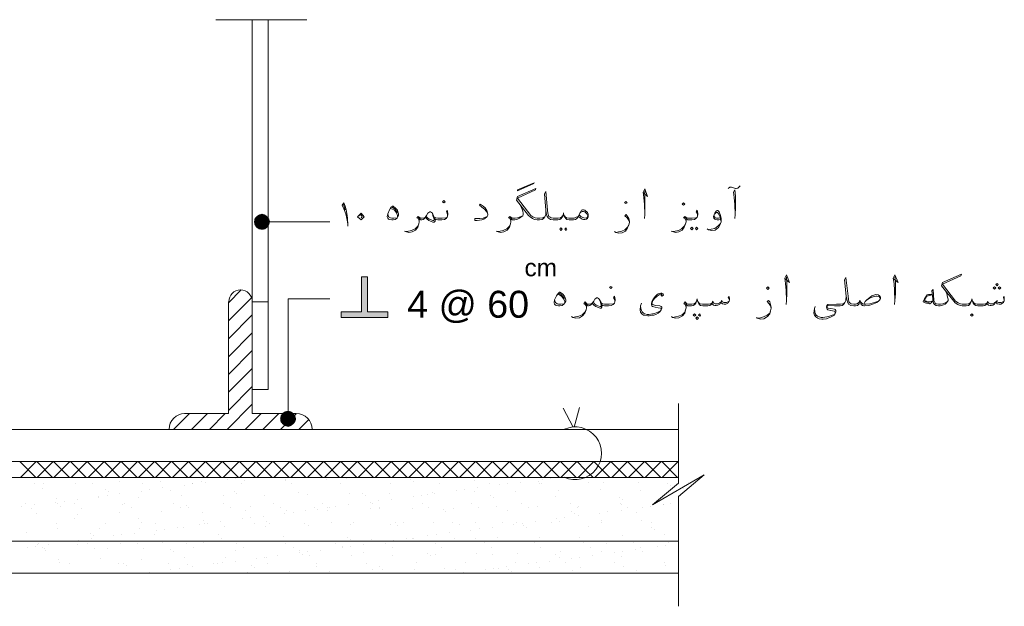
# Model space of a CAD drawing. Header units: metres. Extents: x 5.7 to 89.8, y 4 to 63.5.
# Tile 3 of 23: x 23.7 to 45.1, y 18.3 to 31.1. Entities that reach past the tile are written whole.
import ezdxf

# ---------------------------------------------------------------- set-up
doc = ezdxf.new("R2010")
doc.units = ezdxf.units.M
doc.header["$MEASUREMENT"] = 0
for name, color, linetype in [('PDF9_beam-A', 7, 'Continuous'), ('PDF9_beem', 7, 'Continuous'), ('PDF9_dim', 7, 'Continuous'), ('PDF9_hatch-borshi', 7, 'Continuous'), ('PDF9_Text', 7, 'Continuous'), ('PDF9_textt', 7, 'Continuous')]:
    doc.layers.add(name, color=color, linetype=linetype)
doc.styles.add('PDF Arial', font='arial.ttf')

msp = doc.modelspace()

# ---------------------------------------------------------------- linework, layer by layer
at = {"layer": 'PDF9_beam-A', "lineweight": 18}
for points in [[(27.269, 22.505), (28.223, 22.505), (28.223, 24.932)], [(28.743, 24.932), (28.743, 23.025), (28.743, 22.505), (29.696, 22.505)], [(18.264, 21.465), (38.018, 21.465)], [(18.264, 21.118), (38.018, 21.118)]]:
    msp.add_lwpolyline(points, dxfattribs=at)
for centre, radius, start, end in [((28.487, 24.937), 0.255, 360, 180), ((27.274, 22.163), 0.342, 90, 180), ((29.701, 22.163), 0.342, 360, 90)]:
    msp.add_arc(centre, radius, start, end, dxfattribs=at)
at = {"layer": 'PDF9_beem', "lineweight": 18}
for points in [[(27.953, 31.067), (29.927, 31.067)], [(28.743, 31.067), (28.743, 24.932), (29.089, 24.932), (29.089, 23.025), (28.743, 23.025)], [(29.089, 31.067), (29.089, 24.932)], [(38.018, 22.726), (38.018, 20.993), (37.449, 20.521), (38.576, 21.176), (38.018, 20.704), (38.018, 18.315)], [(35.725, 22.206), (35.504, 22.62)], [(35.745, 22.206), (35.86, 22.64)], [(18.264, 22.158), (38.018, 22.158)], [(18.264, 19.731), (38.018, 19.731)], [(18.264, 19.038), (38.018, 19.038)]]:
    msp.add_lwpolyline(points, dxfattribs=at)
msp.add_arc((35.769, 21.643), 0.573, 245.2313, 114.1205, dxfattribs=at)
at = {"layer": 'PDF9_dim', "lineweight": 20}
for points in [[(29.128, 26.675), (29.301, 26.675)], [(29.523, 22.563), (29.523, 22.736)]]:
    msp.add_lwpolyline(points, dxfattribs=at)
at = {"layer": 'PDF9_dim', "transparency": 33554559}
for points in [[(28.955, 26.675), (28.829, 26.791), (28.791, 26.743)], [(28.887, 26.829), (28.955, 26.675), (28.829, 26.791)], [(28.955, 26.849), (28.887, 26.829), (28.955, 26.675)], [(28.955, 26.675), (29.022, 26.829), (28.955, 26.849)], [(29.07, 26.791), (28.955, 26.675), (29.022, 26.829)], [(29.109, 26.743), (29.07, 26.791), (28.955, 26.675)], [(28.791, 26.743), (28.781, 26.675), (28.955, 26.675)], [(28.781, 26.675), (28.791, 26.608), (28.955, 26.675)], [(28.791, 26.608), (28.955, 26.675), (28.829, 26.55)], [(28.955, 26.675), (28.829, 26.55), (28.887, 26.511)], [(28.887, 26.511), (28.955, 26.502), (28.955, 26.675)], [(28.955, 26.675), (29.128, 26.675), (29.109, 26.743)], [(28.955, 26.502), (28.955, 26.675), (29.022, 26.511)], [(28.955, 26.675), (29.022, 26.511), (29.07, 26.55)], [(29.07, 26.55), (29.109, 26.608), (28.955, 26.675)], [(29.109, 26.608), (28.955, 26.675), (29.128, 26.675)], [(29.398, 22.515), (29.523, 22.389), (29.359, 22.457)], [(29.455, 22.553), (29.398, 22.515), (29.523, 22.389)], [(29.523, 22.389), (29.523, 22.563), (29.455, 22.553)], [(29.581, 22.553), (29.523, 22.389), (29.523, 22.563)], [(29.638, 22.515), (29.581, 22.553), (29.523, 22.389)], [(29.523, 22.389), (29.677, 22.457), (29.638, 22.515)], [(29.523, 22.389), (29.359, 22.457), (29.349, 22.389)], [(29.349, 22.389), (29.359, 22.322), (29.523, 22.389)], [(29.359, 22.322), (29.523, 22.389), (29.398, 22.274)], [(29.523, 22.389), (29.398, 22.274), (29.455, 22.235)], [(29.455, 22.235), (29.523, 22.216), (29.523, 22.389)], [(29.696, 22.389), (29.523, 22.389), (29.677, 22.457)], [(29.523, 22.216), (29.581, 22.235), (29.523, 22.389)], [(29.581, 22.235), (29.523, 22.389), (29.638, 22.274)], [(29.523, 22.389), (29.638, 22.274), (29.677, 22.322)], [(29.677, 22.322), (29.696, 22.389), (29.523, 22.389)]]:
    msp.add_solid(points, dxfattribs=at)
at = {"layer": 'PDF9_hatch-borshi', "lineweight": 18}
for points in [[(28.223, 24.913), (28.502, 25.192)], [(28.223, 24.518), (28.723, 25.019)], [(28.223, 24.133), (28.743, 24.653)], [(28.223, 23.738), (28.743, 24.258)], [(28.223, 23.352), (28.743, 23.873)], [(28.223, 22.967), (28.743, 23.487)], [(28.223, 22.572), (28.743, 23.092)], [(27.028, 22.158), (27.375, 22.505)], [(27.423, 22.158), (27.77, 22.505)], [(27.808, 22.158), (28.155, 22.505)], [(28.194, 22.158), (28.743, 22.707)], [(28.589, 22.158), (28.935, 22.505)], [(28.974, 22.158), (29.321, 22.505)], [(29.359, 22.158), (29.706, 22.505)], [(29.754, 22.158), (29.966, 22.37)], [(24.033, 21.118), (23.686, 21.465)], [(23.696, 21.118), (24.043, 21.465)], [(24.399, 21.118), (24.052, 21.465)], [(24.062, 21.118), (24.409, 21.465)], [(24.765, 21.118), (24.418, 21.465)], [(24.428, 21.118), (24.775, 21.465)], [(25.131, 21.118), (24.784, 21.465)], [(24.804, 21.118), (25.15, 21.465), (25.497, 21.118)], [(25.17, 21.118), (25.516, 21.465), (25.863, 21.118)], [(25.536, 21.118), (25.882, 21.465)], [(26.239, 21.118), (25.892, 21.465)], [(25.902, 21.118), (26.248, 21.465)], [(26.605, 21.118), (26.258, 21.465)], [(26.267, 21.118), (26.614, 21.465)], [(26.971, 21.118), (26.624, 21.465)], [(26.633, 21.118), (26.98, 21.465)], [(27.337, 21.118), (26.99, 21.465)], [(27.009, 21.118), (27.356, 21.465), (27.703, 21.118)], [(27.375, 21.118), (27.722, 21.465), (28.069, 21.118)], [(27.741, 21.118), (28.088, 21.465)], [(28.444, 21.118), (28.097, 21.465)], [(28.107, 21.118), (28.454, 21.465)], [(28.81, 21.118), (28.463, 21.465)], [(28.473, 21.118), (28.82, 21.465)], [(29.176, 21.118), (28.829, 21.465)], [(28.839, 21.118), (29.186, 21.465)], [(29.542, 21.118), (29.195, 21.465)], [(29.215, 21.118), (29.561, 21.465), (29.908, 21.118)], [(29.581, 21.118), (29.927, 21.465), (30.274, 21.118)], [(29.947, 21.118), (30.293, 21.465)], [(30.64, 21.118), (30.303, 21.465)], [(30.313, 21.118), (30.659, 21.465)], [(31.016, 21.118), (30.669, 21.465)], [(30.679, 21.118), (31.025, 21.465)], [(31.382, 21.118), (31.035, 21.465)], [(31.045, 21.118), (31.391, 21.465)], [(31.748, 21.118), (31.401, 21.465)], [(31.42, 21.118), (31.767, 21.465), (32.114, 21.118)], [(31.786, 21.118), (32.133, 21.465), (32.48, 21.118)], [(32.152, 21.118), (32.499, 21.465), (32.846, 21.118)], [(32.518, 21.118), (32.865, 21.465)], [(33.221, 21.118), (32.874, 21.465)], [(32.884, 21.118), (33.231, 21.465)], [(33.587, 21.118), (33.24, 21.465)], [(33.25, 21.118), (33.597, 21.465)], [(33.953, 21.118), (33.606, 21.465)], [(33.626, 21.118), (33.972, 21.465), (34.319, 21.118)], [(33.992, 21.118), (34.338, 21.465), (34.685, 21.118)], [(34.358, 21.118), (34.704, 21.465), (35.051, 21.118)], [(34.724, 21.118), (35.07, 21.465)], [(35.427, 21.118), (35.08, 21.465)], [(35.09, 21.118), (35.436, 21.465)], [(35.793, 21.118), (35.446, 21.465)], [(35.456, 21.118), (35.802, 21.465)], [(36.159, 21.118), (35.976, 21.291), (35.812, 21.465)], [(35.831, 21.118), (36.178, 21.465), (36.525, 21.118)], [(36.197, 21.118), (36.544, 21.465), (36.891, 21.118)], [(36.563, 21.118), (36.91, 21.465), (37.257, 21.118)], [(36.929, 21.118), (37.276, 21.465)], [(37.632, 21.118), (37.286, 21.465)], [(37.295, 21.118), (37.642, 21.465)], [(37.998, 21.118), (37.652, 21.465)], [(37.661, 21.118), (38.008, 21.465)], [(25.844, 21.022), (25.844, 21.022)], [(26.662, 21.108), (26.662, 21.108)], [(26.749, 21.031), (26.749, 21.031)], [(27.635, 21.031), (27.635, 21.031)], [(27.731, 21.012), (27.731, 21.012)], [(28.194, 21.07), (28.194, 21.07)], [(28.377, 21.089), (28.377, 21.089)], [(28.569, 21.06), (28.569, 21.06)], [(29.455, 21.06), (29.455, 21.06)], [(29.475, 21.079), (29.475, 21.079)], [(30.361, 21.07), (30.361, 21.07)], [(30.794, 21.089), (30.794, 21.089)], [(31.295, 21.108), (31.295, 21.108)], [(32.181, 21.079), (32.181, 21.079)], [(32.21, 21.118), (32.21, 21.118)], [(32.248, 21.022), (32.248, 21.022)], [(33.096, 21.108), (33.096, 21.108)], [(33.587, 21.051), (33.587, 21.051)], [(34.579, 21.012), (34.579, 21.012)], [(34.974, 21.031), (34.974, 21.031)], [(35.051, 21.07), (35.051, 21.07)], [(35.225, 21.099), (35.225, 21.099)], [(36.062, 21.002), (36.062, 21.002)], [(36.38, 21.002), (36.38, 21.002)], [(37.151, 21.002), (37.151, 21.002)], [(38.229, 21.002), (38.229, 21.002)], [(24.014, 20.993), (24.014, 20.993)], [(24.168, 20.868), (24.168, 20.868)], [(24.197, 20.974), (24.197, 20.974)], [(24.9, 20.993), (24.9, 20.993)], [(25.275, 20.983), (25.275, 20.983)], [(25.555, 20.858), (25.555, 20.858)], [(25.613, 20.8), (25.613, 20.8)], [(26.335, 20.819), (26.335, 20.819)], [(26.354, 20.983), (26.354, 20.983)], [(26.508, 20.848), (26.508, 20.848)], [(26.797, 20.887), (26.797, 20.887)], [(26.961, 20.829), (26.961, 20.829)], [(27.269, 20.945), (27.269, 20.945)], [(27.433, 20.983), (27.433, 20.983)], [(27.442, 20.974), (27.442, 20.974)], [(28.348, 20.819), (28.348, 20.819)], [(28.512, 20.983), (28.512, 20.983)], [(29.59, 20.983), (29.59, 20.983)], [(30.669, 20.993), (30.669, 20.993)], [(31.748, 20.993), (31.748, 20.993)], [(32.672, 20.791), (32.672, 20.791)], [(32.826, 20.993), (32.826, 20.993)], [(33.183, 20.829), (33.183, 20.829)], [(33.366, 20.848), (33.366, 20.848)], [(33.578, 20.8), (33.578, 20.8)], [(33.645, 20.887), (33.645, 20.887)], [(33.905, 20.993), (33.905, 20.993)], [(34.117, 20.954), (34.117, 20.954)], [(34.29, 20.974), (34.29, 20.974)], [(34.464, 20.8), (34.464, 20.8)], [(34.984, 20.993), (34.984, 20.993)], [(35.042, 20.974), (35.042, 20.974)], [(35.408, 20.829), (35.408, 20.829)], [(36.313, 20.848), (36.313, 20.848)], [(37.199, 20.839), (37.199, 20.839)], [(37.767, 20.993), (37.767, 20.993)], [(37.835, 20.935), (37.835, 20.935)], [(38.133, 20.877), (38.133, 20.877)], [(24.466, 20.579), (24.466, 20.579)], [(24.486, 20.665), (24.486, 20.665)], [(24.649, 20.598), (24.649, 20.598)], [(24.929, 20.636), (24.929, 20.636)], [(25.391, 20.675), (25.391, 20.675)], [(25.401, 20.704), (25.401, 20.704)], [(25.584, 20.723), (25.584, 20.723)], [(25.863, 20.762), (25.863, 20.762)], [(26.277, 20.675), (26.277, 20.675)], [(27.211, 20.714), (27.211, 20.714)], [(28.126, 20.723), (28.126, 20.723)], [(28.406, 20.762), (28.406, 20.762)], [(29.012, 20.714), (29.012, 20.714)], [(29.754, 20.781), (29.754, 20.781)], [(29.947, 20.752), (29.947, 20.752)], [(30.852, 20.762), (30.852, 20.762)], [(31.141, 20.771), (31.141, 20.771)], [(31.208, 20.714), (31.208, 20.714)], [(31.314, 20.579), (31.314, 20.579)], [(31.497, 20.608), (31.497, 20.608)], [(31.738, 20.762), (31.738, 20.762)], [(31.777, 20.646), (31.777, 20.646)], [(32.248, 20.704), (32.248, 20.704)], [(32.431, 20.733), (32.431, 20.733)], [(32.547, 20.742), (32.547, 20.742)], [(32.711, 20.762), (32.711, 20.762)], [(33.934, 20.733), (33.934, 20.733)], [(34.001, 20.675), (34.001, 20.675)], [(35.34, 20.704), (35.34, 20.704)], [(36.727, 20.685), (36.727, 20.685)], [(36.794, 20.627), (36.794, 20.627)], [(23.715, 20.482), (23.715, 20.482)], [(23.802, 20.54), (23.802, 20.54)], [(23.946, 20.444), (23.946, 20.444)], [(23.995, 20.521), (23.995, 20.521)], [(24.515, 20.559), (24.515, 20.559)], [(24.572, 20.492), (24.572, 20.492)], [(24.881, 20.54), (24.881, 20.54)], [(25.025, 20.444), (25.025, 20.444)], [(25.863, 20.357), (25.863, 20.357)], [(25.921, 20.521), (25.921, 20.521)], [(25.959, 20.54), (25.959, 20.54)], [(26.104, 20.453), (26.104, 20.453)], [(26.768, 20.367), (26.768, 20.367)], [(27.038, 20.54), (27.038, 20.54)], [(27.182, 20.453), (27.182, 20.453)], [(27.308, 20.511), (27.308, 20.511)], [(27.365, 20.453), (27.365, 20.453)], [(27.654, 20.357), (27.654, 20.357)], [(28.117, 20.55), (28.117, 20.55)], [(28.271, 20.453), (28.271, 20.453)], [(28.589, 20.396), (28.589, 20.396)], [(28.714, 20.482), (28.714, 20.482)], [(29.195, 20.55), (29.195, 20.55)], [(29.349, 20.453), (29.349, 20.453)], [(29.494, 20.405), (29.494, 20.405)], [(29.629, 20.357), (29.629, 20.357)], [(29.908, 20.396), (29.908, 20.396)], [(30.101, 20.473), (30.101, 20.473)], [(30.158, 20.415), (30.158, 20.415)], [(30.274, 20.55), (30.274, 20.55)], [(30.38, 20.463), (30.38, 20.463)], [(30.38, 20.405), (30.38, 20.405)], [(30.428, 20.453), (30.428, 20.453)], [(30.563, 20.482), (30.563, 20.482)], [(30.842, 20.521), (30.842, 20.521)], [(31.324, 20.434), (31.324, 20.434)], [(31.362, 20.55), (31.362, 20.55)], [(31.507, 20.463), (31.507, 20.463)], [(31.507, 20.434), (31.507, 20.434)], [(32.229, 20.444), (32.229, 20.444)], [(32.441, 20.55), (32.441, 20.55)], [(32.586, 20.463), (32.586, 20.463)], [(32.894, 20.425), (32.894, 20.425)], [(32.952, 20.367), (32.952, 20.367)], [(33.115, 20.444), (33.115, 20.444)], [(33.52, 20.559), (33.52, 20.559)], [(33.664, 20.463), (33.664, 20.463)], [(34.05, 20.482), (34.05, 20.482)], [(34.3, 20.396), (34.3, 20.396)], [(34.598, 20.559), (34.598, 20.559)], [(34.743, 20.463), (34.743, 20.463)], [(34.955, 20.492), (34.955, 20.492)], [(35.677, 20.559), (35.677, 20.559)], [(35.687, 20.386), (35.687, 20.386)], [(35.822, 20.463), (35.822, 20.463)], [(35.841, 20.482), (35.841, 20.482)], [(36.477, 20.367), (36.477, 20.367)], [(36.756, 20.559), (36.756, 20.559)], [(36.766, 20.405), (36.766, 20.405)], [(36.775, 20.521), (36.775, 20.521)], [(36.9, 20.473), (36.9, 20.473)], [(37.093, 20.357), (37.093, 20.357)], [(37.228, 20.463), (37.228, 20.463)], [(37.411, 20.492), (37.411, 20.492)], [(37.69, 20.531), (37.69, 20.531)], [(37.69, 20.521), (37.69, 20.521)], [(37.835, 20.559), (37.835, 20.559)], [(24.043, 20.328), (24.043, 20.328)], [(24.881, 20.222), (24.881, 20.222)], [(24.929, 20.319), (24.929, 20.319)], [(26.258, 20.213), (26.258, 20.213)], [(26.325, 20.145), (26.325, 20.145)], [(27.674, 20.174), (27.674, 20.174)], [(28.049, 20.155), (28.049, 20.155)], [(28.521, 20.213), (28.521, 20.213)], [(28.695, 20.242), (28.695, 20.242)], [(28.983, 20.27), (28.983, 20.27)], [(29.061, 20.165), (29.061, 20.165)], [(29.446, 20.338), (29.446, 20.338)], [(34.897, 20.155), (34.897, 20.155)], [(35.369, 20.222), (35.369, 20.222)], [(35.427, 20.165), (35.427, 20.165)], [(35.542, 20.242), (35.542, 20.242)], [(35.754, 20.328), (35.754, 20.328)], [(35.831, 20.28), (35.831, 20.28)], [(36.303, 20.338), (36.303, 20.338)], [(36.332, 20.174), (36.332, 20.174)], [(37.218, 20.174), (37.218, 20.174)], [(24.476, 20.107), (24.476, 20.107)], [(24.505, 20.001), (24.505, 20.001)], [(25.41, 20.01), (25.41, 20.01)], [(25.555, 20.116), (25.555, 20.116)], [(26.296, 20.01), (26.296, 20.01)], [(26.633, 20.116), (26.633, 20.116)], [(26.653, 19.972), (26.653, 19.972)], [(26.836, 19.991), (26.836, 19.991)], [(27.115, 20.03), (27.115, 20.03)], [(27.24, 20.039), (27.24, 20.039)], [(27.587, 20.087), (27.587, 20.087)], [(27.712, 20.116), (27.712, 20.116)], [(27.76, 20.116), (27.76, 20.116)], [(28.146, 20.049), (28.146, 20.049)], [(28.791, 20.116), (28.791, 20.116)], [(29.032, 20.049), (29.032, 20.049)], [(29.118, 20.107), (29.118, 20.107)], [(29.87, 20.116), (29.87, 20.116)], [(29.966, 20.078), (29.966, 20.078)], [(30.467, 20.136), (30.467, 20.136)], [(30.871, 20.097), (30.871, 20.097)], [(30.948, 20.126), (30.948, 20.126)], [(31.757, 20.087), (31.757, 20.087)], [(31.854, 20.126), (31.854, 20.126)], [(31.911, 20.068), (31.911, 20.068)], [(32.027, 20.126), (32.027, 20.126)], [(32.692, 20.126), (32.692, 20.126)], [(33.106, 20.126), (33.106, 20.126)], [(33.26, 20.087), (33.26, 20.087)], [(33.501, 19.972), (33.501, 19.972)], [(33.606, 20.136), (33.606, 20.136)], [(33.684, 20.001), (33.684, 20.001)], [(33.963, 20.03), (33.963, 20.03)], [(34.184, 20.126), (34.184, 20.126)], [(34.435, 20.097), (34.435, 20.097)], [(34.493, 20.126), (34.493, 20.126)], [(34.618, 20.116), (34.618, 20.116)], [(34.647, 20.078), (34.647, 20.078)], [(34.704, 20.02), (34.704, 20.02)], [(35.263, 20.126), (35.263, 20.126)], [(36.053, 20.049), (36.053, 20.049)], [(36.351, 20.136), (36.351, 20.136)], [(37.43, 20.136), (37.43, 20.136)], [(37.44, 20.039), (37.44, 20.039)], [(37.497, 19.982), (37.497, 19.982)], [(23.831, 19.914), (23.831, 19.914)], [(24.784, 19.721), (24.784, 19.721)], [(24.967, 19.75), (24.967, 19.75)], [(25.218, 19.904), (25.218, 19.904)], [(25.247, 19.779), (25.247, 19.779)], [(25.285, 19.847), (25.285, 19.847)], [(25.719, 19.847), (25.719, 19.847)], [(25.902, 19.866), (25.902, 19.866)], [(26.181, 19.904), (26.181, 19.904)], [(26.624, 19.876), (26.624, 19.876)], [(28.011, 19.866), (28.011, 19.866)], [(28.078, 19.799), (28.078, 19.799)], [(28.618, 19.731), (28.618, 19.731)], [(29.427, 19.827), (29.427, 19.827)], [(29.523, 19.741), (29.523, 19.741)], [(30.409, 19.731), (30.409, 19.731)], [(30.804, 19.818), (30.804, 19.818)], [(30.871, 19.76), (30.871, 19.76)], [(31.343, 19.77), (31.343, 19.77)], [(31.632, 19.731), (31.632, 19.731)], [(31.815, 19.75), (31.815, 19.75)], [(32.094, 19.789), (32.094, 19.789)], [(32.22, 19.789), (32.22, 19.789)], [(32.248, 19.779), (32.248, 19.779)], [(32.566, 19.847), (32.566, 19.847)], [(32.749, 19.876), (32.749, 19.876)], [(33.029, 19.914), (33.029, 19.914)], [(33.135, 19.779), (33.135, 19.779)], [(33.606, 19.779), (33.606, 19.779)], [(33.664, 19.721), (33.664, 19.721)], [(34.069, 19.808), (34.069, 19.808)], [(34.984, 19.818), (34.984, 19.818)], [(35.013, 19.741), (35.013, 19.741)], [(35.87, 19.818), (35.87, 19.818)], [(36.4, 19.731), (36.4, 19.731)], [(36.804, 19.847), (36.804, 19.847)], [(37.709, 19.866), (37.709, 19.866)], [(23.85, 19.596), (23.85, 19.596)], [(24.033, 19.625), (24.033, 19.625)], [(24.062, 19.654), (24.062, 19.654)], [(24.081, 19.673), (24.081, 19.673)], [(24.178, 19.596), (24.178, 19.596)], [(24.226, 19.577), (24.226, 19.577)], [(24.245, 19.538), (24.245, 19.538)], [(24.312, 19.664), (24.312, 19.664)], [(24.948, 19.654), (24.948, 19.654)], [(25.16, 19.673), (25.16, 19.673)], [(25.304, 19.577), (25.304, 19.577)], [(25.584, 19.567), (25.584, 19.567)], [(25.882, 19.683), (25.882, 19.683)], [(26.239, 19.673), (26.239, 19.673)], [(26.383, 19.577), (26.383, 19.577)], [(26.788, 19.702), (26.788, 19.702)], [(26.971, 19.558), (26.971, 19.558)], [(27.038, 19.5), (27.038, 19.5)], [(27.317, 19.673), (27.317, 19.673)], [(27.471, 19.587), (27.471, 19.587)], [(27.674, 19.693), (27.674, 19.693)], [(28.377, 19.529), (28.377, 19.529)], [(28.396, 19.673), (28.396, 19.673)], [(28.55, 19.587), (28.55, 19.587)], [(29.475, 19.683), (29.475, 19.683)], [(29.629, 19.587), (29.629, 19.587)], [(29.764, 19.519), (29.764, 19.519)], [(29.947, 19.51), (29.947, 19.51)], [(30.236, 19.538), (30.236, 19.538)], [(30.563, 19.683), (30.563, 19.683)], [(30.698, 19.606), (30.698, 19.606)], [(30.707, 19.587), (30.707, 19.587)], [(30.881, 19.625), (30.881, 19.625)], [(31.16, 19.664), (31.16, 19.664)], [(31.642, 19.683), (31.642, 19.683)], [(31.786, 19.587), (31.786, 19.587)], [(32.72, 19.683), (32.72, 19.683)], [(32.865, 19.596), (32.865, 19.596)], [(33.799, 19.693), (33.799, 19.693)], [(33.944, 19.596), (33.944, 19.596)], [(34.878, 19.693), (34.878, 19.693)], [(35.022, 19.596), (35.022, 19.596)], [(35.446, 19.5), (35.446, 19.5)], [(35.956, 19.693), (35.956, 19.693)], [(36.101, 19.596), (36.101, 19.596)], [(36.351, 19.51), (36.351, 19.51)], [(36.457, 19.673), (36.457, 19.673)], [(36.804, 19.51), (36.804, 19.51)], [(37.035, 19.693), (37.035, 19.693)], [(37.083, 19.548), (37.083, 19.548)], [(37.18, 19.596), (37.18, 19.596)], [(37.237, 19.5), (37.237, 19.5)], [(37.555, 19.606), (37.555, 19.606)], [(37.729, 19.635), (37.729, 19.635)], [(37.806, 19.702), (37.806, 19.702)], [(24.534, 19.336), (24.534, 19.336)], [(25.439, 19.346), (25.439, 19.346)], [(26.325, 19.336), (26.325, 19.336)], [(27.26, 19.375), (27.26, 19.375)], [(28.165, 19.384), (28.165, 19.384)], [(28.367, 19.298), (28.367, 19.298)], [(28.839, 19.356), (28.839, 19.356)], [(29.012, 19.384), (29.012, 19.384)], [(29.051, 19.384), (29.051, 19.384)], [(29.301, 19.423), (29.301, 19.423)], [(29.773, 19.481), (29.773, 19.481)], [(29.831, 19.452), (29.831, 19.452)], [(29.985, 19.413), (29.985, 19.413)], [(30.9, 19.423), (30.9, 19.423)], [(31.17, 19.481), (31.17, 19.481)], [(31.786, 19.423), (31.786, 19.423)], [(32.557, 19.471), (32.557, 19.471)], [(32.624, 19.413), (32.624, 19.413)], [(32.72, 19.452), (32.72, 19.452)], [(33.626, 19.471), (33.626, 19.471)], [(33.972, 19.442), (33.972, 19.442)], [(34.512, 19.461), (34.512, 19.461)], [(35.215, 19.298), (35.215, 19.298)], [(35.35, 19.433), (35.35, 19.433)], [(35.417, 19.375), (35.417, 19.375)], [(35.687, 19.365), (35.687, 19.365)], [(35.87, 19.384), (35.87, 19.384)], [(36.149, 19.423), (36.149, 19.423)], [(36.621, 19.49), (36.621, 19.49)], [(36.766, 19.394), (36.766, 19.394)], [(24.544, 19.269), (24.544, 19.269)], [(24.755, 19.24), (24.755, 19.24)], [(25.834, 19.24), (25.834, 19.24)], [(25.93, 19.25), (25.93, 19.25)], [(25.998, 19.192), (25.998, 19.192)], [(26.913, 19.25), (26.913, 19.25)], [(26.971, 19.115), (26.971, 19.115)], [(27.154, 19.134), (27.154, 19.134)], [(27.337, 19.221), (27.337, 19.221)], [(27.433, 19.173), (27.433, 19.173)], [(27.905, 19.24), (27.905, 19.24)], [(27.991, 19.25), (27.991, 19.25)], [(28.088, 19.259), (28.088, 19.259)], [(28.723, 19.211), (28.723, 19.211)], [(28.791, 19.153), (28.791, 19.153)], [(29.07, 19.25), (29.07, 19.25)], [(29.542, 19.076), (29.542, 19.076)], [(30.13, 19.182), (30.13, 19.182)], [(30.149, 19.25), (30.149, 19.25)], [(31.228, 19.25), (31.228, 19.25)], [(31.362, 19.105), (31.362, 19.105)], [(31.516, 19.173), (31.516, 19.173)], [(31.584, 19.105), (31.584, 19.105)], [(32.268, 19.115), (32.268, 19.115)], [(32.306, 19.259), (32.306, 19.259)], [(32.923, 19.134), (32.923, 19.134)], [(33.154, 19.105), (33.154, 19.105)], [(33.385, 19.259), (33.385, 19.259)], [(33.818, 19.115), (33.818, 19.115)], [(34.001, 19.144), (34.001, 19.144)], [(34.098, 19.144), (34.098, 19.144)], [(34.281, 19.182), (34.281, 19.182)], [(34.31, 19.124), (34.31, 19.124)], [(34.464, 19.259), (34.464, 19.259)], [(34.753, 19.24), (34.753, 19.24)], [(34.936, 19.269), (34.936, 19.269)], [(35.003, 19.153), (35.003, 19.153)], [(35.552, 19.259), (35.552, 19.259)], [(35.716, 19.095), (35.716, 19.095)], [(35.889, 19.153), (35.889, 19.153)], [(36.631, 19.259), (36.631, 19.259)], [(36.823, 19.182), (36.823, 19.182)], [(37.103, 19.086), (37.103, 19.086)], [(37.709, 19.269), (37.709, 19.269)], [(37.729, 19.192), (37.729, 19.192)], [(26.499, 19.047), (26.499, 19.047)], [(28.637, 19.057), (28.637, 19.057)], [(30.428, 19.067), (30.428, 19.067)], [(33.346, 19.057), (33.346, 19.057)], [(34.377, 19.067), (34.377, 19.067)]]:
    msp.add_lwpolyline(points, dxfattribs=at)
at = {"layer": 'PDF9_textt', "lineweight": 20}
for points in [[(34.512, 27.369), (34.878, 27.523), (34.868, 27.503), (34.512, 27.349)], [(31.796, 27.012), (31.805, 27.012), (31.863, 26.964), (31.902, 26.926), (31.911, 26.887), (31.921, 26.849), (31.921, 26.82), (31.902, 26.781), (31.892, 26.752), (31.854, 26.723), (31.805, 26.714), (31.777, 26.714), (31.728, 26.723), (31.709, 26.733), (31.69, 26.752), (31.68, 26.781), (31.69, 26.849), (31.728, 26.935), (31.757, 26.983)], [(32.913, 27.089), (32.942, 27.109), (32.913, 27.138), (32.884, 27.109)], [(36.871, 27.07), (36.9, 27.089), (36.871, 27.118), (36.843, 27.089)], [(38.124, 27.032), (38.152, 27.06), (38.124, 27.089), (38.095, 27.06)], [(31.035, 26.781), (31.112, 26.858), (31.179, 26.781), (31.112, 26.714)], [(35.841, 26.791), (35.86, 26.849), (35.889, 26.897), (35.908, 26.926), (35.928, 26.935), (35.947, 26.935), (35.976, 26.926), (36.034, 26.877), (36.053, 26.839), (36.053, 26.8), (36.053, 26.791), (36.053, 26.772), (36.034, 26.743), (36.014, 26.733), (35.976, 26.723), (35.947, 26.723), (35.918, 26.733), (35.879, 26.762)], [(35.456, 26.54), (35.485, 26.511), (35.456, 26.483), (35.436, 26.511)], [(35.571, 26.54), (35.59, 26.511), (35.571, 26.483), (35.542, 26.511)], [(38.306, 26.56), (38.335, 26.531), (38.306, 26.502), (38.278, 26.531)], [(38.412, 26.56), (38.441, 26.531), (38.412, 26.502), (38.384, 26.531)], [(30.679, 24.595), (31.69, 24.595), (31.69, 24.72), (31.247, 24.72), (31.247, 25.481), (31.122, 25.481), (31.122, 24.72), (30.679, 24.72)], [(44.952, 25.279), (44.971, 25.308), (44.952, 25.336), (44.923, 25.308)], [(35.427, 25.144), (35.436, 25.144), (35.494, 25.105), (35.533, 25.057), (35.552, 25.019), (35.562, 24.98), (35.562, 24.951), (35.542, 24.913), (35.523, 24.884), (35.485, 24.855), (35.436, 24.845), (35.408, 24.845), (35.359, 24.855), (35.34, 24.865), (35.321, 24.884), (35.311, 24.913), (35.311, 24.922), (35.321, 24.98), (35.359, 25.067), (35.398, 25.115)], [(36.544, 25.221), (36.573, 25.25), (36.544, 25.269), (36.515, 25.25)], [(39.963, 25.202), (39.992, 25.231), (39.963, 25.259), (39.934, 25.231)], [(44.894, 25.211), (44.923, 25.24), (44.894, 25.259), (44.865, 25.24)], [(45, 25.211), (45.029, 25.24), (45, 25.259), (44.971, 25.24)], [(38.364, 24.672), (38.393, 24.643), (38.364, 24.624), (38.335, 24.643)], [(38.48, 24.672), (38.499, 24.643), (38.48, 24.624), (38.451, 24.643)], [(44.403, 24.624), (44.432, 24.643), (44.403, 24.672), (44.374, 24.643)], [(38.422, 24.605), (38.451, 24.576), (38.422, 24.547), (38.393, 24.576)]]:
    msp.add_lwpolyline(points, close=True, dxfattribs=at)
for points in [[(39.096, 27.398), (39.135, 27.426), (39.173, 27.426), (39.26, 27.398), (39.27, 27.398), (39.308, 27.407), (39.356, 27.455)], [(35.128, 26.926), (35.128, 26.829), (35.109, 26.781), (35.08, 26.743), (35.051, 26.723), (34.993, 26.714), (34.974, 26.714), (34.945, 26.714), (34.887, 26.723), (34.839, 26.743), (34.791, 26.781), (34.753, 26.81), (34.493, 27.147), (34.512, 27.224), (34.916, 27.398), (34.907, 27.369), (34.512, 27.186), (34.801, 26.81), (34.849, 26.781), (34.897, 26.762), (34.945, 26.752), (34.974, 26.752), (35.003, 26.752), (35.061, 26.762), (35.09, 26.772), (35.109, 26.781)], [(35.841, 26.791), (35.822, 26.762), (35.802, 26.743), (35.773, 26.723), (35.735, 26.714), (35.696, 26.714), (35.639, 26.714), (35.59, 26.723), (35.562, 26.743), (35.542, 26.772), (35.523, 26.81), (35.513, 26.868), (35.504, 26.81), (35.485, 26.772), (35.465, 26.743), (35.436, 26.723), (35.388, 26.714), (35.33, 26.714), (35.292, 26.714), (35.234, 26.723), (35.186, 26.752), (35.157, 26.791), (35.138, 26.858), (35.128, 26.926), (35.099, 27.282), (35.128, 27.33), (35.167, 26.926), (35.176, 26.858), (35.196, 26.791), (35.225, 26.772), (35.244, 26.762), (35.292, 26.752), (35.33, 26.752), (35.398, 26.752), (35.446, 26.762), (35.475, 26.781), (35.494, 26.8)], [(37.257, 27.301), (37.343, 27.224), (37.286, 27.388), (37.247, 27.321), (37.266, 27.205), (37.276, 27.051), (37.286, 26.829), (37.276, 26.743)], [(37.286, 26.829), (37.286, 26.983), (37.286, 27.234), (37.286, 27.349)], [(39.241, 26.743), (39.25, 26.829), (39.26, 26.974), (39.26, 27.234), (39.241, 27.369), (39.212, 27.321), (39.231, 27.205), (39.241, 27.051), (39.25, 26.839)], [(30.823, 26.579), (30.823, 26.617), (30.813, 26.675), (30.794, 26.781), (30.775, 26.849), (30.736, 26.955), (30.698, 27.032), (30.736, 27.089), (30.765, 27.012), (30.785, 26.935), (30.804, 26.81), (30.813, 26.743), (30.823, 26.617)], [(30.727, 27.051), (30.765, 26.935)], [(33.867, 26.839), (33.838, 26.897), (33.799, 26.945), (33.741, 26.993), (33.684, 27.032), (33.703, 27.06), (33.77, 27.012), (33.809, 26.974), (33.847, 26.916), (33.867, 26.839), (33.867, 26.82), (33.857, 26.791), (33.838, 26.772), (33.78, 26.733), (33.741, 26.714), (33.635, 26.704), (33.587, 26.704), (33.587, 26.743), (33.693, 26.743), (33.77, 26.752), (33.818, 26.772), (33.857, 26.791)], [(34.55, 27.08), (34.598, 26.983), (34.627, 26.906), (34.637, 26.858), (34.637, 26.829), (34.627, 26.8), (34.589, 26.772), (34.56, 26.752), (34.502, 26.723), (34.454, 26.714), (34.425, 26.714), (34.396, 26.714), (34.367, 26.723), (34.367, 26.675), (34.358, 26.627), (34.338, 26.56), (34.29, 26.492), (34.213, 26.454), (34.146, 26.444), (34.069, 26.463), (34.05, 26.473)], [(31.064, 26.8), (31.102, 26.829), (31.131, 26.791), (31.112, 26.762)], [(31.892, 26.762), (31.825, 26.752), (31.777, 26.752), (31.748, 26.762), (31.709, 26.781), (31.69, 26.849)], [(31.748, 26.964), (31.796, 26.945), (31.844, 26.916), (31.882, 26.868), (31.902, 26.81), (31.902, 26.781)], [(31.786, 26.993), (31.834, 26.955), (31.882, 26.906), (31.902, 26.877)], [(32.99, 26.791), (32.99, 26.82), (32.98, 26.858), (32.971, 26.887), (32.98, 26.926), (32.99, 26.897), (33, 26.849), (33, 26.829), (32.99, 26.791), (32.98, 26.772), (32.961, 26.743), (32.923, 26.723), (32.865, 26.714), (32.797, 26.714), (32.778, 26.714), (32.74, 26.723), (32.711, 26.743), (32.692, 26.781), (32.663, 26.858), (32.643, 26.877), (32.624, 26.887), (32.605, 26.887), (32.586, 26.877), (32.566, 26.858), (32.537, 26.81), (32.509, 26.772), (32.499, 26.752), (32.489, 26.743), (32.46, 26.723), (32.431, 26.714), (32.403, 26.714), (32.374, 26.723), (32.374, 26.675), (32.364, 26.627), (32.345, 26.56), (32.297, 26.492), (32.22, 26.454), (32.152, 26.444), (32.075, 26.463), (32.056, 26.473)], [(32.537, 26.81), (32.509, 26.781), (32.509, 26.772), (32.489, 26.762), (32.441, 26.752), (32.431, 26.752), (32.422, 26.752), (32.393, 26.762), (32.354, 26.791), (32.326, 26.762), (32.354, 26.743), (32.364, 26.714), (32.374, 26.685)], [(32.403, 26.733), (32.364, 26.752), (32.345, 26.781)], [(32.663, 26.858), (32.672, 26.81), (32.701, 26.733), (32.701, 26.714), (32.692, 26.704), (32.672, 26.704), (32.634, 26.714), (32.595, 26.733), (32.557, 26.762), (32.528, 26.791)], [(32.692, 26.781), (32.711, 26.772), (32.74, 26.762), (32.778, 26.752), (32.797, 26.752), (32.874, 26.752), (32.961, 26.762), (32.98, 26.772)], [(34.627, 26.8), (34.57, 26.781), (34.512, 26.762), (34.464, 26.752), (34.425, 26.752), (34.415, 26.752), (34.387, 26.762), (34.348, 26.791), (34.319, 26.762), (34.348, 26.743), (34.358, 26.714), (34.367, 26.685)], [(34.396, 26.733), (34.358, 26.752), (34.338, 26.781)], [(35.533, 26.8), (35.552, 26.781), (35.581, 26.762), (35.629, 26.752), (35.696, 26.752), (35.745, 26.752), (35.793, 26.772), (35.831, 26.791), (35.851, 26.82)], [(35.87, 26.858), (35.899, 26.887), (35.918, 26.897), (35.947, 26.897), (35.976, 26.887), (35.995, 26.877), (36.024, 26.849), (36.043, 26.8), (36.043, 26.791), (36.024, 26.762), (36.005, 26.752), (35.956, 26.762), (35.899, 26.781), (35.86, 26.82)], [(36.948, 26.666), (36.929, 26.714), (36.9, 26.762), (36.852, 26.8), (36.881, 26.829), (36.91, 26.791), (36.939, 26.743), (36.948, 26.685), (36.948, 26.656), (36.939, 26.608), (36.91, 26.54), (36.862, 26.473), (36.794, 26.434), (36.717, 26.425), (36.65, 26.444), (36.621, 26.463)], [(38.432, 26.791), (38.432, 26.82), (38.422, 26.858), (38.403, 26.887), (38.422, 26.926), (38.432, 26.897), (38.441, 26.849), (38.441, 26.829), (38.432, 26.791), (38.422, 26.772), (38.393, 26.743), (38.364, 26.723), (38.306, 26.714), (38.229, 26.714), (38.21, 26.714), (38.181, 26.723), (38.181, 26.675), (38.172, 26.627), (38.143, 26.56), (38.095, 26.492), (38.027, 26.454), (37.95, 26.444), (37.883, 26.463), (37.854, 26.473)], [(38.181, 26.685), (38.172, 26.714), (38.152, 26.743), (38.124, 26.762), (38.152, 26.791), (38.201, 26.762), (38.22, 26.752), (38.229, 26.752), (38.316, 26.752), (38.393, 26.762), (38.422, 26.772)], [(38.21, 26.733), (38.172, 26.752), (38.143, 26.781)], [(38.933, 26.723), (38.894, 26.714), (38.855, 26.714), (38.827, 26.723), (38.807, 26.733), (38.788, 26.752), (38.778, 26.781), (38.778, 26.791), (38.807, 26.858), (38.836, 26.906), (38.855, 26.916), (38.875, 26.916), (38.904, 26.887), (38.933, 26.81), (38.942, 26.743), (38.942, 26.675), (38.923, 26.617), (38.884, 26.55), (38.817, 26.492), (38.74, 26.483), (38.672, 26.502), (38.644, 26.521)], [(38.807, 26.849), (38.827, 26.868), (38.846, 26.877), (38.865, 26.877), (38.894, 26.839), (38.913, 26.791), (38.923, 26.772), (38.942, 26.675), (38.923, 26.627), (38.875, 26.579), (38.807, 26.531), (38.73, 26.511), (38.672, 26.502)], [(38.923, 26.762), (38.884, 26.752), (38.846, 26.752), (38.817, 26.762), (38.798, 26.781), (38.788, 26.8)], [(29.301, 26.675), (30.428, 26.675)], [(32.085, 26.463), (32.143, 26.473), (32.21, 26.483), (32.287, 26.521), (32.345, 26.579), (32.364, 26.627)], [(32.711, 26.743), (32.72, 26.704), (32.72, 26.685), (32.701, 26.666), (32.672, 26.666), (32.624, 26.685), (32.586, 26.704), (32.547, 26.733), (32.509, 26.772)], [(34.078, 26.463), (34.136, 26.473), (34.204, 26.483), (34.281, 26.521), (34.338, 26.579), (34.358, 26.627)], [(36.66, 26.444), (36.708, 26.454), (36.785, 26.473), (36.852, 26.502), (36.91, 26.56), (36.939, 26.608)], [(37.892, 26.463), (37.941, 26.473), (38.018, 26.483), (38.085, 26.521), (38.143, 26.579), (38.172, 26.627)], [(40.339, 25.433), (40.435, 25.356), (40.368, 25.519), (40.329, 25.452), (40.348, 25.336), (40.358, 25.182), (40.368, 24.961), (40.358, 24.874)], [(42.698, 25.433), (42.795, 25.356), (42.727, 25.519), (42.689, 25.452), (42.708, 25.336), (42.718, 25.182), (42.727, 24.961), (42.718, 24.874)], [(45.106, 24.98), (45.087, 25.028), (45.106, 25.048), (45.106, 24.999), (45.106, 24.98), (45.106, 24.951), (45.087, 24.922), (45.068, 24.903), (45.029, 24.884), (44.991, 24.884), (44.952, 24.893), (44.933, 24.913), (44.923, 24.932), (44.894, 24.884), (44.856, 24.865), (44.817, 24.855), (44.798, 24.855), (44.759, 24.865), (44.74, 24.884), (44.731, 24.913), (44.711, 24.874), (44.682, 24.855), (44.644, 24.845), (44.586, 24.845), (44.528, 24.845), (44.49, 24.855), (44.451, 24.874), (44.432, 24.903), (44.413, 24.951), (44.403, 24.999), (44.393, 24.951), (44.374, 24.903), (44.355, 24.874), (44.326, 24.855), (44.278, 24.845), (44.22, 24.845), (44.191, 24.845), (44.143, 24.855), (44.095, 24.874), (44.037, 24.913), (44.008, 24.951), (43.738, 25.279), (43.758, 25.356), (44.172, 25.539), (44.162, 25.5), (43.758, 25.317), (44.047, 24.951), (44.104, 24.913), (44.153, 24.893), (44.191, 24.884), (44.22, 24.884), (44.287, 24.884), (44.336, 24.893), (44.365, 24.913), (44.384, 24.942)], [(40.368, 24.961), (40.377, 25.115), (40.377, 25.365), (40.368, 25.481)], [(42.053, 24.884), (42.082, 24.942), (42.111, 24.97), (42.149, 25.009), (42.226, 25.067), (42.313, 25.096), (42.361, 25.086), (42.39, 25.067), (42.409, 25.038), (42.409, 25.009), (42.39, 24.97), (42.371, 24.951), (42.332, 24.922), (42.226, 24.874), (42.159, 24.855), (42.063, 24.845), (42.053, 24.845), (42.024, 24.855), (41.995, 24.874), (41.986, 24.893), (41.976, 24.932), (41.966, 24.97), (41.957, 24.932), (41.947, 24.893), (41.937, 24.874), (41.909, 24.855), (41.87, 24.845), (41.832, 24.845), (41.764, 24.855), (41.716, 24.884), (41.697, 24.932), (41.677, 24.99), (41.668, 25.057), (41.629, 25.414), (41.658, 25.462), (41.706, 25.057), (41.716, 24.99), (41.726, 24.932), (41.754, 24.903), (41.774, 24.893), (41.832, 24.884), (41.87, 24.884), (41.899, 24.893), (41.937, 24.913), (41.957, 24.932)], [(42.727, 24.961), (42.737, 25.115), (42.737, 25.365), (42.727, 25.481)], [(35.388, 25.105), (35.427, 25.086), (35.475, 25.048), (35.513, 24.999), (35.542, 24.951), (35.542, 24.922)], [(35.417, 25.125), (35.465, 25.096), (35.513, 25.038), (35.533, 25.009)], [(37.661, 25.086), (37.642, 25.105), (37.594, 25.086), (37.555, 25.057), (37.497, 25.009), (37.469, 24.97), (37.449, 24.942), (37.44, 24.893), (37.459, 24.874), (37.507, 24.855), (37.613, 24.845), (37.642, 24.836), (37.652, 24.816), (37.652, 24.787), (37.642, 24.759), (37.613, 24.72), (37.575, 24.691), (37.526, 24.662), (37.478, 24.643), (37.44, 24.643), (37.382, 24.633), (37.353, 24.633), (37.286, 24.643), (37.257, 24.643), (37.218, 24.672), (37.189, 24.71), (37.18, 24.759), (37.189, 24.845), (37.209, 24.903)], [(37.632, 25.086), (37.652, 25.057), (37.69, 25.076), (37.68, 25.105), (37.652, 25.125), (37.632, 25.125), (37.575, 25.105), (37.555, 25.096), (37.507, 25.048), (37.469, 24.99), (37.44, 24.942), (37.43, 24.893), (37.43, 24.874), (37.44, 24.845), (37.449, 24.836), (37.507, 24.816), (37.575, 24.807), (37.623, 24.797), (37.632, 24.797), (37.642, 24.778), (37.632, 24.749), (37.623, 24.739), (37.565, 24.71), (37.497, 24.682), (37.449, 24.672), (37.372, 24.662), (37.334, 24.662), (37.286, 24.672), (37.257, 24.691), (37.228, 24.72), (37.209, 24.749), (37.199, 24.787), (37.189, 24.845)], [(43.536, 25.096), (43.459, 25.096), (43.43, 25.086), (43.411, 25.067), (43.373, 24.999), (43.344, 24.942), (43.344, 24.932), (43.382, 24.913), (43.478, 24.893), (43.488, 24.893), (43.555, 24.951)], [(43.536, 25.086), (43.45, 25.067), (43.411, 25.048), (43.373, 24.98), (43.373, 24.97), (43.382, 24.951), (43.411, 24.951), (43.517, 24.942), (43.555, 24.961)], [(43.806, 25.211), (43.854, 25.115), (43.873, 25.038), (43.883, 24.99), (43.883, 24.961), (43.873, 24.942), (43.844, 24.903), (43.816, 24.884), (43.748, 24.855), (43.71, 24.845), (43.681, 24.845), (43.671, 24.845), (43.623, 24.855), (43.584, 24.874), (43.565, 24.903), (43.555, 24.951), (43.527, 25.173), (43.555, 25.202), (43.575, 24.961), (43.584, 24.932), (43.604, 24.903), (43.623, 24.893), (43.671, 24.884), (43.681, 24.884), (43.719, 24.884), (43.767, 24.893), (43.825, 24.913), (43.873, 24.942)], [(29.523, 22.736), (29.523, 24.999), (30.428, 24.999)], [(35.523, 24.893), (35.456, 24.884), (35.408, 24.884), (35.379, 24.893), (35.34, 24.922), (35.321, 24.98)], [(36.631, 24.932), (36.631, 24.951), (36.621, 24.99), (36.602, 25.019), (36.621, 25.057), (36.631, 25.028), (36.64, 24.98), (36.64, 24.961), (36.631, 24.932), (36.621, 24.903), (36.592, 24.874), (36.554, 24.855), (36.496, 24.845), (36.428, 24.845), (36.409, 24.845), (36.371, 24.855), (36.342, 24.874), (36.332, 24.922), (36.294, 24.99), (36.274, 25.009), (36.255, 25.019), (36.236, 25.019), (36.217, 25.009), (36.197, 24.99), (36.178, 24.951), (36.149, 24.903), (36.13, 24.884), (36.12, 24.874), (36.091, 24.855), (36.062, 24.845), (36.034, 24.845), (36.014, 24.855), (36.014, 24.807), (36.005, 24.759), (35.976, 24.691), (35.928, 24.633), (35.86, 24.585), (35.783, 24.576), (35.716, 24.595), (35.687, 24.614)], [(36.178, 24.951), (36.149, 24.913), (36.139, 24.903), (36.12, 24.893), (36.072, 24.884), (36.062, 24.884), (36.053, 24.884), (36.024, 24.893), (35.985, 24.932), (35.956, 24.893), (35.985, 24.874), (36.005, 24.845), (36.014, 24.816)], [(36.034, 24.865), (36.005, 24.884), (35.976, 24.913)], [(36.342, 24.874), (36.351, 24.836), (36.351, 24.816), (36.332, 24.797), (36.313, 24.797), (36.255, 24.816), (36.217, 24.836), (36.178, 24.865), (36.149, 24.903)], [(36.294, 24.99), (36.313, 24.951), (36.332, 24.865), (36.332, 24.845), (36.332, 24.836), (36.313, 24.836), (36.265, 24.845), (36.226, 24.865), (36.188, 24.893), (36.168, 24.932)], [(36.332, 24.922), (36.342, 24.903), (36.371, 24.893), (36.409, 24.884), (36.428, 24.884), (36.505, 24.884), (36.592, 24.893), (36.621, 24.903)], [(39.125, 24.98), (39.096, 25.028), (39.116, 25.048), (39.125, 24.999), (39.125, 24.98), (39.116, 24.951), (39.096, 24.922), (39.087, 24.903), (39.048, 24.884), (39.01, 24.884), (38.971, 24.893), (38.942, 24.913), (38.942, 24.932), (38.913, 24.884), (38.875, 24.865), (38.836, 24.855), (38.807, 24.855), (38.778, 24.865), (38.759, 24.884), (38.75, 24.913), (38.73, 24.874), (38.701, 24.855), (38.653, 24.845), (38.605, 24.845), (38.547, 24.845), (38.499, 24.855), (38.47, 24.874), (38.451, 24.903), (38.432, 24.951), (38.422, 24.999), (38.412, 24.951), (38.393, 24.903), (38.374, 24.874), (38.335, 24.855), (38.297, 24.845), (38.239, 24.845), (38.21, 24.845), (38.181, 24.855), (38.181, 24.807), (38.172, 24.759), (38.152, 24.691), (38.104, 24.633), (38.027, 24.585), (37.96, 24.576), (37.883, 24.595), (37.863, 24.614)], [(38.403, 24.942), (38.384, 24.913), (38.355, 24.893), (38.306, 24.884), (38.239, 24.884), (38.229, 24.884), (38.201, 24.893), (38.162, 24.932), (38.133, 24.893), (38.162, 24.874), (38.172, 24.845), (38.181, 24.816)], [(38.21, 24.865), (38.172, 24.884), (38.152, 24.913)], [(38.441, 24.942), (38.461, 24.913), (38.48, 24.893), (38.538, 24.884), (38.605, 24.884), (38.672, 24.884), (38.721, 24.893), (38.75, 24.913), (38.759, 24.932), (38.788, 24.903), (38.817, 24.893), (38.865, 24.893), (38.913, 24.913), (38.942, 24.932), (38.952, 24.951), (38.971, 24.932), (39, 24.922), (39.058, 24.922), (39.096, 24.932), (39.116, 24.951)], [(38.769, 24.951), (38.759, 24.932)], [(38.961, 24.97), (38.952, 24.951)], [(40.03, 24.797), (40.021, 24.845), (39.992, 24.893), (39.944, 24.942), (39.973, 24.961), (40.002, 24.932), (40.021, 24.874), (40.03, 24.816), (40.03, 24.797), (40.021, 24.739), (40.002, 24.672), (39.953, 24.614), (39.876, 24.566), (39.809, 24.556), (39.732, 24.576), (39.713, 24.595)], [(41.668, 25.057), (41.658, 24.961), (41.639, 24.922), (41.61, 24.874), (41.581, 24.855), (41.533, 24.845), (41.504, 24.845), (41.408, 24.845), (41.273, 24.855), (41.263, 24.855), (41.254, 24.845), (41.254, 24.826), (41.254, 24.807), (41.273, 24.797), (41.331, 24.787), (41.408, 24.778), (41.427, 24.768), (41.437, 24.749), (41.437, 24.71), (41.427, 24.682), (41.408, 24.643), (41.369, 24.624), (41.311, 24.595), (41.263, 24.576), (41.234, 24.566), (41.167, 24.556), (41.138, 24.556), (41.08, 24.566), (41.051, 24.576), (41.003, 24.605), (40.974, 24.643), (40.965, 24.691), (40.974, 24.787), (40.994, 24.836)], [(41.639, 24.922), (41.62, 24.903), (41.591, 24.893), (41.543, 24.884), (41.504, 24.884), (41.456, 24.884), (41.263, 24.874), (41.254, 24.865), (41.244, 24.855), (41.234, 24.826), (41.234, 24.816), (41.244, 24.797), (41.254, 24.778), (41.263, 24.759), (41.331, 24.749), (41.369, 24.739), (41.408, 24.73), (41.417, 24.72), (41.427, 24.701), (41.417, 24.672), (41.408, 24.662), (41.36, 24.643), (41.283, 24.614), (41.244, 24.605), (41.157, 24.595), (41.119, 24.595), (41.08, 24.605), (41.042, 24.624), (41.013, 24.643), (40.994, 24.682), (40.984, 24.72), (40.974, 24.787)], [(41.976, 24.932), (42.024, 24.893), (42.053, 24.884), (42.092, 24.884), (42.178, 24.893), (42.284, 24.922), (42.371, 24.951)], [(42.111, 24.97), (42.188, 25.019), (42.275, 25.048), (42.313, 25.057), (42.332, 25.057), (42.38, 25.048), (42.409, 25.009)], [(43.478, 24.913), (43.373, 24.942)], [(44.422, 24.942), (44.442, 24.913), (44.47, 24.893), (44.519, 24.884), (44.586, 24.884), (44.653, 24.884), (44.702, 24.893), (44.731, 24.913), (44.74, 24.932), (44.769, 24.903), (44.798, 24.893), (44.846, 24.893), (44.894, 24.913), (44.923, 24.932), (44.942, 24.951), (44.952, 24.932), (44.981, 24.922), (45.039, 24.922), (45.077, 24.932), (45.106, 24.951)], [(44.75, 24.951), (44.74, 24.932)], [(44.952, 24.97), (44.942, 24.951)], [(35.716, 24.595), (35.773, 24.605), (35.851, 24.624), (35.918, 24.653), (35.976, 24.71), (36.005, 24.759)], [(37.892, 24.595), (37.95, 24.605), (38.018, 24.624), (38.095, 24.653), (38.152, 24.71), (38.172, 24.759)], [(39.742, 24.576), (39.799, 24.585), (39.867, 24.605), (39.944, 24.643), (40.002, 24.691), (40.021, 24.739)]]:
    msp.add_lwpolyline(points, dxfattribs=at)
at = {"layer": 'PDF9_textt', "transparency": 33554559}
for points in [[(31.122, 24.72), (31.247, 24.72), (31.122, 25.481)], [(31.247, 24.72), (31.122, 25.481), (31.247, 25.481)], [(30.679, 24.595), (31.69, 24.595), (30.679, 24.72)], [(31.69, 24.595), (30.679, 24.72), (31.69, 24.72)]]:
    msp.add_solid(points, dxfattribs=at)

# ---------------------------------------------------------------- texts
at = {"layer": 'PDF9_Text', "attachment_point": 7, "style": 'PDF Arial'}
for s, insert, char_height in [('cm', (34.666, 25.484), 0.3792), ('4 @ 60', (32.114, 24.471), 0.586)]:
    msp.add_mtext(s, dxfattribs=dict(at, insert=insert, char_height=char_height))

doc.saveas('drawing.dxf')
